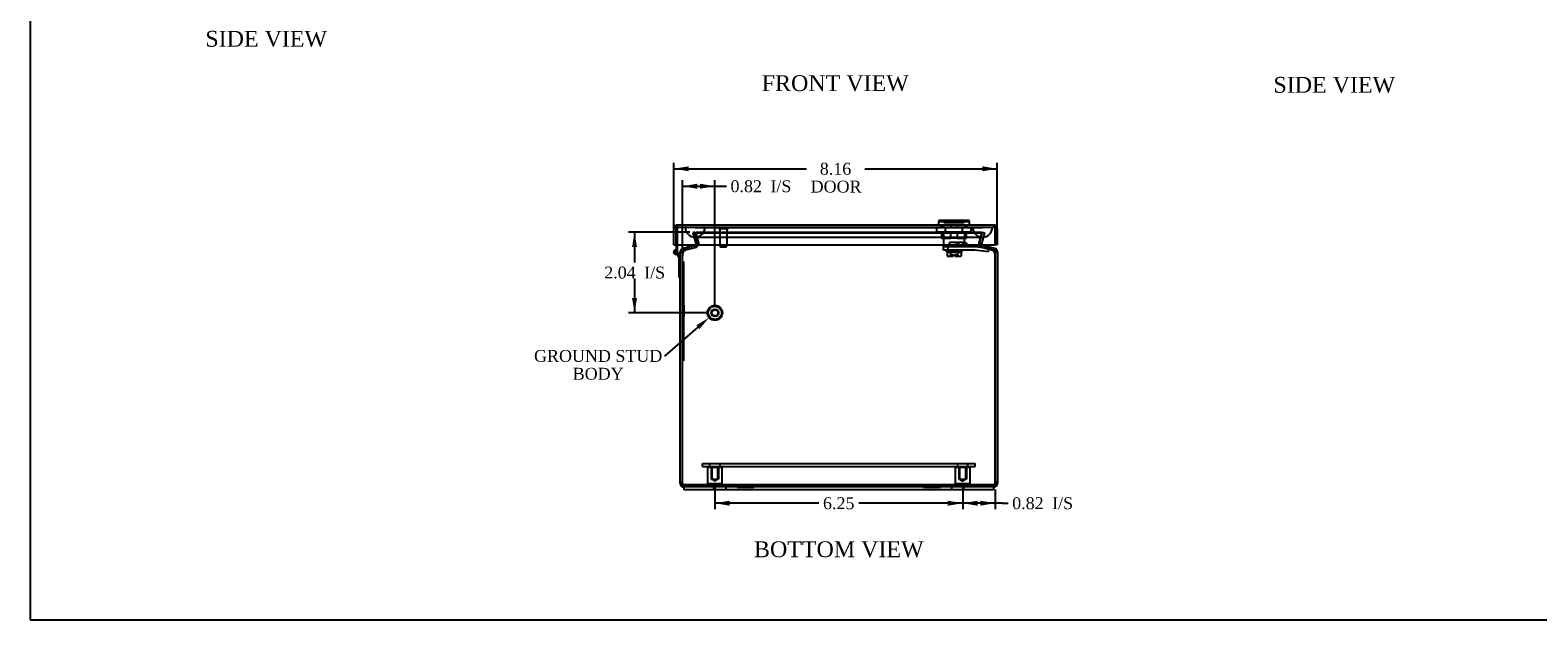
# Model space of a CAD drawing. Header units: inches. Extents: x 0.2 to 65.9, y -0.4 to 43.8.
# Tile 1 of 9: x 0.2 to 38.2, y 0.1 to 15. Entities that reach past the tile are written whole.
import ezdxf
from ezdxf import colors
from ezdxf.entities.mleader import LeaderData, LeaderLine
from ezdxf.enums import TextEntityAlignment as Align
from ezdxf.lldxf.tags import DXFTag
from ezdxf.math import Vec2, Vec3

# ---------------------------------------------------------------- set-up
doc = ezdxf.new("R2010")
doc.units = ezdxf.units.IN
doc.header["$MEASUREMENT"] = 0
for name, color, linetype in [('COM54601-12', 7, 'Continuous'), ('COM54602-8', 7, 'Continuous'), ('COM54603-5', 7, 'Continuous'), ('COM54604-3', 7, 'Continuous'), ('COM70219', 7, 'Continuous'), ('Default', 7, 'Continuous'), ('HNG14586-9B', 7, 'Continuous'), ('HNG14586-9C', 7, 'Continuous'), ('HNG14586-9P', 7, 'Continuous'), ('LOK10017', 7, 'Continuous'), ('QLB20280', 7, 'Continuous'), ('STD26020', 7, 'Continuous'), ('STD26152', 7, 'Continuous')]:
    doc.layers.add(name, color=color, linetype=linetype)
doc.styles.add('SEACAD_Times_New_Roman', font='times.ttf')
tags = doc.linetypes.add('HIDDEN2', pattern=[0.1875, 0.125, -0.0625]).pattern_tags.tags
tags[6:7] = [DXFTag(74, 4), DXFTag(75, 0), DXFTag(340, '0'), DXFTag(46, 0.0), DXFTag(50, 0.0), DXFTag(44, 0.0), DXFTag(45, 0.0)]
tags[4:5] = [DXFTag(74, 4), DXFTag(75, 0), DXFTag(340, '0'), DXFTag(46, 0.0), DXFTag(50, 0.0), DXFTag(44, 0.0), DXFTag(45, 0.0)]
doc.dimstyles.new('HAMMOND_(STH_-_48x32)', dxfattribs={"dimtxt": 0.3, "dimasz": 0.375, "dimexe": 0.15, "dimexo": 0.15, "dimgap": 0.075, "dimtad": 0, "dimtih": 1, "dimtoh": 1, "dimzin": 0, "dimdsep": 46, "dimtxsty": 'SEACAD_Times_New_Roman', "dimblk1": '_SE_FILLED', "dimblk2": '_SE_FILLED', "dimsah": 1, "dimcen": 0.15, "dimadec": 0, "dimazin": 0, "dimtfac": 0.8, "dimtofl": 0, "dimtmove": 0, "dimatfit": 3, "dimfxl": 1, "dimtolj": 1, "dimtzin": 0, "dimarcsym": 0})

# ---------------------------------------------------------------- blocks, each defined once
blk = doc.blocks.new('SE5')
at = {"layer": 'COM54601-12', "color": 7, "linetype": 'Continuous'}
for p, q in [((16.938, 9.552), (16.671, 9.48)), ((16.967, 9.552), (16.701, 9.48)), ((16.938, 9.552), (16.94, 9.544)), ((24.429, 9.48), (24.162, 9.552)), ((24.192, 9.552), (24.19, 9.544)), ((24.459, 9.48), (24.192, 9.552)), ((16.565, 9.205), (16.565, 9.386)), ((16.565, 9.386), (16.622, 9.386)), ((16.565, 3.578), (16.565, 9.205)), ((16.622, 9.205), (16.622, 9.386)), ((16.622, 3.538), (16.622, 9.291)), ((16.622, 3.578), (16.622, 9.205)), ((16.671, 9.48), (16.629, 9.469)), ((16.629, 9.469), (16.643, 9.414)), ((24.501, 9.469), (24.459, 9.48)), ((24.501, 9.469), (24.486, 9.414)), ((24.508, 9.386), (24.508, 9.205)), ((24.565, 9.386), (24.508, 9.386)), ((24.508, 3.538), (24.508, 9.291)), ((24.508, 9.205), (24.508, 3.578)), ((24.565, 9.386), (24.565, 9.205)), ((24.565, 9.205), (24.565, 3.578)), ((16.565, 3.578), (16.622, 3.578)), ((16.565, 3.538), (16.565, 3.578)), ((16.565, 3.538), (16.622, 3.538)), ((16.622, 3.538), (16.622, 3.578)), ((16.658, 3.452), (16.651, 3.452)), ((24.479, 3.452), (24.471, 3.452)), ((24.565, 3.578), (24.508, 3.578)), ((24.508, 3.578), (24.508, 3.538)), ((24.565, 3.538), (24.508, 3.538)), ((24.565, 3.578), (24.565, 3.538))]:
    blk.add_line(p, q, dxfattribs=at)
at = {"layer": 'COM54601-12', "color": 7, "linetype": 'HIDDEN2'}
for p, q in [((16.938, 9.881), (16.883, 9.866)), ((16.883, 9.866), (16.958, 9.587)), ((16.938, 9.881), (17.013, 9.602)), ((16.94, 9.544), (16.952, 9.496)), ((16.958, 9.881), (16.958, 9.866)), ((16.958, 9.881), (24.172, 9.881)), ((16.958, 9.881), (17.026, 9.602)), ((16.958, 9.866), (24.172, 9.866)), ((16.958, 9.866), (17.026, 9.587)), ((16.958, 9.587), (17.013, 9.602)), ((16.958, 9.587), (16.959, 9.579)), ((16.959, 9.579), (17.016, 9.577)), ((16.967, 9.552), (16.967, 9.496)), ((17.013, 9.602), (17.016, 9.577)), ((17.028, 9.585), (17.026, 9.602)), ((17.026, 9.587), (17.026, 9.602)), ((17.026, 9.602), (17.028, 9.585)), ((17.026, 9.587), (17.029, 9.579)), ((17.028, 9.581), (17.028, 9.585)), ((17.029, 9.579), (17.029, 9.577)), ((24.101, 9.579), (24.104, 9.587)), ((24.101, 9.579), (24.101, 9.577)), ((24.102, 9.585), (24.104, 9.602)), ((24.102, 9.585), (24.102, 9.581)), ((24.104, 9.602), (24.172, 9.881)), ((24.104, 9.587), (24.172, 9.866)), ((24.104, 9.587), (24.104, 9.602)), ((24.116, 9.602), (24.113, 9.577)), ((24.17, 9.579), (24.113, 9.577)), ((24.116, 9.602), (24.191, 9.881)), ((24.171, 9.587), (24.116, 9.602)), ((24.162, 9.552), (24.162, 9.496)), ((24.171, 9.587), (24.17, 9.579)), ((24.171, 9.587), (24.246, 9.866)), ((24.172, 9.881), (24.172, 9.866)), ((24.19, 9.544), (24.177, 9.496)), ((24.191, 9.881), (24.246, 9.866)), ((16.643, 9.414), (16.686, 9.425)), ((16.666, 9.469), (16.666, 9.414)), ((16.952, 9.496), (16.686, 9.425)), ((16.967, 9.496), (16.701, 9.425)), ((24.429, 9.425), (24.162, 9.496)), ((24.444, 9.425), (24.177, 9.496)), ((24.444, 9.425), (24.486, 9.414)), ((24.463, 9.469), (24.463, 9.414)), ((16.651, 3.509), (16.651, 3.452)), ((24.479, 3.509), (16.651, 3.509)), ((24.479, 3.509), (24.479, 3.452))]:
    blk.add_line(p, q, dxfattribs=at)
at = {"layer": 'COM54601-12', "color": 7, "linetype": 'Continuous'}
for centre, radius, start, end in [((16.93, 9.58), 0.029, 285.0001, 324.6248), ((16.929, 9.722), 0.175, 282.7911, 294.2932), ((24.201, 9.722), 0.175, 245.7068, 257.2089), ((24.199, 9.58), 0.029, 215.3752, 255), ((16.651, 9.386), 0.086, 105, 180), ((16.651, 9.386), 0.029, 105, 180), ((16.903, 9.291), 0.281, 160.3532, 180), ((24.479, 9.386), 0.029, 0, 75), ((24.227, 9.291), 0.281, 0, 19.6468), ((24.479, 9.386), 0.086, 0, 75), ((16.651, 3.538), 0.086, 180, 270), ((16.651, 3.538), 0.029, 180, 204.2825), ((24.479, 3.538), 0.086, 270, 0), ((24.479, 3.538), 0.029, 335.7175, 0)]:
    blk.add_arc(centre, radius, start, end, dxfattribs=at)
at = {"layer": 'COM54601-12', "color": 7, "linetype": 'HIDDEN2'}
for centre, radius, start, end in [((16.93, 9.58), 0.086, 285, 358.4827), ((16.93, 9.58), 0.029, 324.6248, 358.4826), ((16.929, 9.722), 0.175, 294.2932, 304.9844), ((24.201, 9.722), 0.175, 235.0156, 245.7068), ((24.199, 9.58), 0.086, 181.5173, 255), ((24.199, 9.58), 0.029, 181.5173, 215.3752), ((16.651, 3.538), 0.029, 204.2825, 270), ((24.479, 3.538), 0.029, 270, 335.7175)]:
    blk.add_arc(centre, radius, start, end, dxfattribs=at)
at = {"layer": 'COM54601-12', "color": 7, "linetype": 'Continuous'}
for centre, major_axis, start_param, end_param in [((16.903, 9.43), (-0.281, 0), -0.768068, -0.568214), ((24.227, 9.43), (0.281, 0), 0.568214, 0.768068)]:
    blk.add_ellipse(centre, major_axis=major_axis, ratio=0.258819, start_param=start_param, end_param=end_param, dxfattribs=at)
at = {"layer": 'COM54601-12', "color": 7, "linetype": 'HIDDEN2'}
for centre, major_axis, start_param, end_param in [((16.903, 9.375), (-0.281, 0), -0.768068, -0.568214), ((24.227, 9.375), (0.281, 0), 0.568214, 0.768068)]:
    blk.add_ellipse(centre, major_axis=major_axis, ratio=0.258819, start_param=start_param, end_param=end_param, dxfattribs=at)
for points, knots in [([(16.967, 9.496), (16.972, 9.499), (16.978, 9.503), (16.988, 9.513), (16.993, 9.519), (17.003, 9.534), (17.008, 9.542), (17.019, 9.559), (17.024, 9.568), (17.029, 9.577)], [0, 0, 0, 0, 0.25, 0.25, 0.5, 0.5, 0.75, 0.75, 1, 1, 1, 1]), ([(17.029, 9.577), (17.024, 9.568), (17.019, 9.559), (17.008, 9.542), (17.003, 9.534), (16.993, 9.519), (16.988, 9.513), (16.978, 9.503), (16.972, 9.499), (16.967, 9.496)], [0, 0, 0, 0, 0.25, 0.25, 0.5, 0.5, 0.75, 0.75, 1, 1, 1, 1]), ([(24.101, 9.577), (24.106, 9.568), (24.111, 9.559), (24.121, 9.542), (24.126, 9.534), (24.137, 9.519), (24.142, 9.513), (24.152, 9.503), (24.157, 9.499), (24.162, 9.496)], [0, 0, 0, 0, 0.25, 0.25, 0.5, 0.5, 0.75, 0.75, 1, 1, 1, 1]), ([(24.162, 9.496), (24.157, 9.499), (24.152, 9.503), (24.142, 9.513), (24.137, 9.519), (24.126, 9.534), (24.121, 9.542), (24.111, 9.559), (24.106, 9.568), (24.101, 9.577)], [0, 0, 0, 0, 0.25, 0.25, 0.5, 0.5, 0.75, 0.75, 1, 1, 1, 1]), ([(16.638, 9.386), (16.639, 9.387), (16.64, 9.389), (16.642, 9.392), (16.644, 9.395), (16.646, 9.398), (16.648, 9.401), (16.651, 9.404), (16.654, 9.407), (16.658, 9.41), (16.662, 9.412), (16.665, 9.413), (16.666, 9.414)], [0, 0, 0, 0, 0.080113, 0.16076, 0.241962, 0.323735, 0.406095, 0.489057, 0.614609, 0.741594, 0.870047, 1, 1, 1, 1]), ([(24.463, 9.414), (24.464, 9.413), (24.466, 9.413), (24.469, 9.412), (24.472, 9.41), (24.474, 9.408), (24.477, 9.406), (24.479, 9.403), (24.482, 9.4), (24.486, 9.395), (24.489, 9.391), (24.49, 9.387), (24.491, 9.386)], [0, 0, 0, 0, 0.086835, 0.173002, 0.258508, 0.343362, 0.427575, 0.511159, 0.635327, 0.758153, 0.879691, 1, 1, 1, 1]), ([(16.651, 3.509), (16.646, 3.509), (16.641, 3.512), (16.632, 3.523), (16.627, 3.53), (16.622, 3.538)], [0, 0, 0, 0, 0.5, 0.5, 1, 1, 1, 1]), ([(24.508, 3.538), (24.503, 3.53), (24.498, 3.523), (24.488, 3.512), (24.484, 3.509), (24.479, 3.509)], [0, 0, 0, 0, 0.5, 0.5, 1, 1, 1, 1])]:
    blk.add_open_spline(points, degree=3, knots=knots, dxfattribs=at)
at = {"layer": 'COM54601-12', "color": 7, "linetype": 'Continuous'}
for points in [[(16.638, 9.386), (16.64, 9.396), (16.642, 9.405), (16.646, 9.423), (16.648, 9.432), (16.653, 9.447), (16.655, 9.453), (16.66, 9.463), (16.663, 9.466), (16.666, 9.469)], [(24.463, 9.469), (24.466, 9.466), (24.469, 9.463), (24.474, 9.453), (24.477, 9.447), (24.481, 9.432), (24.484, 9.423), (24.488, 9.405), (24.49, 9.396), (24.491, 9.386)], [(16.651, 3.452), (16.648, 3.452), (16.646, 3.454), (16.641, 3.462), (16.639, 3.469), (16.634, 3.485), (16.632, 3.494), (16.627, 3.515), (16.624, 3.526), (16.622, 3.538)], [(24.508, 3.538), (24.505, 3.526), (24.503, 3.515), (24.498, 3.494), (24.496, 3.485), (24.491, 3.469), (24.488, 3.462), (24.484, 3.454), (24.481, 3.452), (24.479, 3.452)]]:
    blk.add_open_spline(points, degree=3, knots=[0, 0, 0, 0, 0.25, 0.25, 0.5, 0.5, 0.75, 0.75, 1, 1, 1, 1], dxfattribs=at)
at = {"layer": 'COM54602-8', "color": 7, "linetype": 'Continuous'}
for p, q in [((16.405, 9.563), (16.405, 9.977)), ((16.462, 10.01), (16.435, 10.042)), ((16.462, 10.01), (16.462, 9.977)), ((16.462, 9.977), (16.462, 9.977)), ((16.462, 9.563), (16.462, 9.977)), ((16.463, 9.977), (16.463, 10.042)), ((16.463, 9.977), (16.463, 9.563)), ((16.491, 10.063), (24.477, 10.063)), ((16.491, 10.063), (16.491, 10.063)), ((16.491, 10.063), (16.491, 10.063)), ((24.477, 10.063), (24.478, 10.063)), ((24.478, 10.063), (24.478, 10.063)), ((24.506, 9.977), (24.506, 10.042)), ((24.507, 9.977), (24.506, 9.977)), ((24.506, 9.977), (24.506, 9.563)), ((24.506, 9.563), (24.506, 9.977)), ((24.507, 10.01), (24.534, 10.042)), ((24.507, 9.977), (24.507, 10.01)), ((24.563, 9.977), (24.563, 9.563)), ((16.405, 9.563), (16.462, 9.563)), ((16.463, 9.563), (24.506, 9.563)), ((24.563, 9.563), (24.506, 9.563))]:
    blk.add_line(p, q, dxfattribs=at)
at = {"layer": 'COM54602-8', "color": 7, "linetype": 'HIDDEN2'}
for p, q in [((16.463, 9.977), (16.463, 9.977)), ((16.491, 10.006), (16.491, 10.063)), ((16.491, 10.063), (16.491, 10.006)), ((16.491, 10.006), (24.477, 10.006)), ((23.14, 10.006), (23.14, 10.063)), ((23.396, 10.006), (23.396, 10.063)), ((23.547, 10.006), (23.547, 10.063)), ((23.802, 10.006), (23.802, 10.063)), ((24.477, 10.006), (24.477, 10.063)), ((24.478, 10.063), (24.478, 10.006)), ((24.506, 9.977), (24.506, 9.977))]:
    blk.add_line(p, q, dxfattribs=at)
at = {"layer": 'COM54602-8', "color": 7, "linetype": 'Continuous'}
for centre, start, end in [((16.491, 9.977), 131.3079, 180), ((16.491, 9.977), 90.2374, 131.3079), ((16.491, 9.977), 90, 90.1266), ((24.477, 9.977), 89.8734, 90), ((24.477, 9.977), 48.6921, 89.7626), ((24.477, 9.977), 0, 48.6921)]:
    blk.add_arc(centre, 0.086, start, end, dxfattribs=at)
at = {"layer": 'COM54602-8', "color": 7, "linetype": 'HIDDEN2'}
for centre, start, end in [((16.491, 9.977), 90.3756, 180), ((16.492, 9.977), 90.3756, 180), ((16.491, 9.977), 90, 90.3756), ((24.477, 9.977), 89.6244, 90), ((24.477, 9.977), 0, 89.6244), ((24.477, 9.977), 0, 89.6244)]:
    blk.add_arc(centre, 0.029, start, end, dxfattribs=at)
for points, knots in [([(16.491, 10.063), (16.491, 10.058), (16.491, 10.054), (16.491, 10.049), (16.491, 10.044), (16.491, 10.039), (16.491, 10.034), (16.491, 10.032), (16.491, 10.03), (16.491, 10.028), (16.49, 10.026), (16.49, 10.024), (16.49, 10.022), (16.49, 10.022), (16.489, 10.021), (16.489, 10.02), (16.489, 10.02), (16.488, 10.02), (16.488, 10.019), (16.487, 10.019), (16.486, 10.018), (16.485, 10.018), (16.481, 10.017), (16.476, 10.016), (16.472, 10.014), (16.469, 10.013), (16.465, 10.012), (16.462, 10.01)], [0, 0, 0, 0, 0.171341, 0.171341, 0.171341, 0.349707, 0.349707, 0.349707, 0.424508, 0.424508, 0.424508, 0.500067, 0.500067, 0.500067, 0.522528, 0.522528, 0.522528, 0.545152, 0.545152, 0.545152, 0.596514, 0.596514, 0.596514, 0.830327, 0.830327, 0.830327, 1, 1, 1, 1]), ([(16.463, 10.01), (16.467, 10.013), (16.472, 10.014), (16.479, 10.016), (16.481, 10.017), (16.485, 10.018), (16.486, 10.018), (16.488, 10.019), (16.488, 10.019), (16.489, 10.021), (16.49, 10.021), (16.49, 10.024), (16.491, 10.025), (16.491, 10.029), (16.491, 10.031), (16.491, 10.036), (16.491, 10.039), (16.491, 10.049), (16.491, 10.056), (16.491, 10.063)], [0, 0, 0, 0, 0.25, 0.25, 0.375, 0.375, 0.4375, 0.4375, 0.46875, 0.46875, 0.5, 0.5, 0.5625, 0.5625, 0.625, 0.625, 0.75, 0.75, 1, 1, 1, 1]), ([(24.507, 10.01), (24.502, 10.013), (24.497, 10.014), (24.49, 10.016), (24.488, 10.017), (24.484, 10.018), (24.483, 10.018), (24.481, 10.019), (24.481, 10.019), (24.48, 10.021), (24.479, 10.021), (24.479, 10.024), (24.479, 10.025), (24.478, 10.029), (24.478, 10.031), (24.478, 10.036), (24.478, 10.039), (24.478, 10.049), (24.478, 10.056), (24.478, 10.063)], [0, 0, 0, 0, 0.25, 0.25, 0.375, 0.375, 0.4375, 0.4375, 0.46875, 0.46875, 0.5, 0.5, 0.5625, 0.5625, 0.625, 0.625, 0.75, 0.75, 1, 1, 1, 1]), ([(24.478, 10.063), (24.478, 10.058), (24.478, 10.054), (24.478, 10.049), (24.478, 10.044), (24.478, 10.039), (24.478, 10.034), (24.478, 10.032), (24.478, 10.03), (24.478, 10.028), (24.478, 10.026), (24.478, 10.024), (24.479, 10.022), (24.479, 10.022), (24.479, 10.021), (24.48, 10.02), (24.48, 10.02), (24.48, 10.02), (24.481, 10.019), (24.482, 10.019), (24.483, 10.018), (24.484, 10.018), (24.488, 10.017), (24.492, 10.016), (24.497, 10.014), (24.5, 10.013), (24.503, 10.012), (24.506, 10.01)], [0, 0, 0, 0, 0.171341, 0.171341, 0.171341, 0.349707, 0.349707, 0.349707, 0.424508, 0.424508, 0.424508, 0.500067, 0.500067, 0.500067, 0.522528, 0.522528, 0.522528, 0.545152, 0.545152, 0.545152, 0.596514, 0.596514, 0.596514, 0.830327, 0.830327, 0.830327, 1, 1, 1, 1])]:
    blk.add_open_spline(points, degree=3, knots=knots, dxfattribs=at)
at = {"layer": 'COM54602-8', "color": 7, "linetype": 'Continuous'}
for points in [[(16.463, 10.042), (16.467, 10.048), (16.472, 10.054), (16.482, 10.061), (16.486, 10.063), (16.491, 10.063)], [(24.506, 10.042), (24.502, 10.048), (24.497, 10.054), (24.487, 10.061), (24.482, 10.063), (24.478, 10.063)]]:
    blk.add_open_spline(points, degree=3, knots=[0, 0, 0, 0, 0.5, 0.5, 1, 1, 1, 1], dxfattribs=at)
at = {"layer": 'COM54603-5', "color": 7, "linetype": 'HIDDEN2'}
for p, q in [((17.127, 4.041), (24.002, 4.041)), ((17.127, 3.969), (17.127, 4.041)), ((17.127, 3.969), (24.002, 3.969)), ((17.307, 4.041), (17.307, 3.969)), ((17.572, 3.969), (17.572, 4.041)), ((23.557, 4.041), (23.557, 3.969)), ((23.822, 3.969), (23.822, 4.041)), ((24.002, 3.969), (24.002, 4.041))]:
    blk.add_line(p, q, dxfattribs=at)
at = {"layer": 'COM54604-3', "color": 7, "linetype": 'Continuous'}
for p, q in [((17.01, 3.452), (16.658, 3.452)), ((16.658, 3.452), (16.658, 3.38)), ((17.426, 3.452), (17.01, 3.452)), ((23.704, 3.452), (17.426, 3.452)), ((24.12, 3.452), (23.704, 3.452)), ((24.471, 3.452), (24.12, 3.452)), ((24.471, 3.452), (24.471, 3.38)), ((17.01, 3.38), (16.658, 3.38)), ((17.426, 3.38), (17.01, 3.38)), ((23.704, 3.38), (17.426, 3.38)), ((24.12, 3.38), (23.704, 3.38)), ((24.471, 3.38), (24.12, 3.38))]:
    blk.add_line(p, q, dxfattribs=at)
at = {"layer": 'COM54604-3', "color": 7, "linetype": 'HIDDEN2'}
for p, q in [((17.409, 3.452), (17.409, 3.38)), ((17.721, 3.38), (17.721, 3.452)), ((18.002, 3.442), (18.002, 3.452)), ((18.121, 3.442), (18.002, 3.442)), ((18.073, 3.442), (18.073, 3.452)), ((18.121, 3.442), (18.121, 3.452)), ((18.17, 3.442), (18.121, 3.442)), ((18.136, 3.442), (18.136, 3.452)), ((18.17, 3.442), (18.17, 3.452)), ((18.29, 3.442), (18.17, 3.442)), ((18.18, 3.442), (18.18, 3.452)), ((18.246, 3.442), (18.246, 3.452)), ((18.256, 3.442), (18.256, 3.452)), ((18.29, 3.442), (18.29, 3.452)), ((18.424, 3.442), (18.29, 3.442)), ((18.305, 3.442), (18.305, 3.452)), ((18.353, 3.442), (18.353, 3.452)), ((18.424, 3.442), (18.424, 3.452)), ((22.705, 3.442), (22.705, 3.452)), ((22.824, 3.442), (22.705, 3.442)), ((22.776, 3.442), (22.776, 3.452)), ((22.824, 3.442), (22.824, 3.452)), ((22.873, 3.442), (22.824, 3.442)), ((22.839, 3.442), (22.839, 3.452)), ((22.873, 3.442), (22.873, 3.452)), ((22.993, 3.442), (22.873, 3.442)), ((22.883, 3.442), (22.883, 3.452)), ((22.949, 3.442), (22.949, 3.452)), ((22.959, 3.442), (22.959, 3.452)), ((22.993, 3.442), (22.993, 3.452)), ((23.127, 3.442), (22.993, 3.442)), ((23.008, 3.442), (23.008, 3.452)), ((23.056, 3.442), (23.056, 3.452)), ((23.127, 3.442), (23.127, 3.452)), ((23.409, 3.452), (23.409, 3.38)), ((23.721, 3.38), (23.721, 3.452))]:
    blk.add_line(p, q, dxfattribs=at)
at = {"layer": 'COM70219', "color": 7, "linetype": 'HIDDEN2'}
for p, q in [((16.691, 10.005), (17.19, 10.005)), ((16.691, 10.004), (16.691, 10.005)), ((16.691, 10.004), (17.19, 10.004)), ((16.94, 10.002), (16.691, 10.004)), ((17.189, 10.004), (16.94, 10.002)), ((16.94, 10.002), (17.19, 10.002)), ((17.189, 10.005), (17.189, 10.004)), ((17.19, 10.005), (23.94, 10.005)), ((17.19, 10.004), (23.94, 10.004)), ((17.19, 10.002), (23.94, 10.002)), ((23.94, 10.005), (24.439, 10.005)), ((23.94, 10.004), (24.439, 10.004)), ((23.94, 10.002), (24.19, 10.002)), ((23.941, 10.005), (23.941, 10.004)), ((23.941, 10.004), (24.19, 10.002)), ((24.19, 10.002), (24.439, 10.004)), ((24.439, 10.004), (24.439, 10.005)), ((16.94, 9.756), (17.19, 9.756)), ((17.19, 9.756), (23.94, 9.756)), ((23.94, 9.756), (24.19, 9.756))]:
    blk.add_line(p, q, dxfattribs=at)
for centre in [(16.94, 10.006), (24.19, 10.006)]:
    blk.add_arc(centre, 0.25, 180, 0, dxfattribs=at)
at = {"layer": 'HNG14586-9B', "color": 7, "linetype": 'Continuous'}
for p, q in [((16.458, 9.352), (16.463, 9.328)), ((16.481, 9.337), (16.472, 9.387)), ((16.481, 9.337), (16.484, 9.333)), ((16.484, 9.333), (16.527, 9.247)), ((16.504, 9.373), (16.486, 9.41)), ((16.565, 9.255), (16.504, 9.373)), ((16.527, 9.247), (16.527, 8.746)), ((16.527, 8.746), (16.565, 8.746))]:
    blk.add_line(p, q, dxfattribs=at)
for centre, radius, start, end in [((16.449, 9.376), 0.05, 43.7397, 285.4808), ((16.45, 9.376), 0.025, 27, 289.9848), ((16.45, 9.376), 0.055, 308.3112, 357.3271)]:
    blk.add_arc(centre, radius, start, end, dxfattribs=at)
at = {"layer": 'HNG14586-9C', "color": 7, "linetype": 'HIDDEN2'}
for p, q in [((16.491, 10.006), (16.462, 10.006)), ((16.462, 10.006), (16.462, 9.977)), ((16.499, 9.563), (16.499, 10.006)), ((16.443, 9.425), (16.449, 9.401)), ((16.471, 9.388), (16.462, 9.424)), ((16.474, 9.376), (16.472, 9.384)), ((16.499, 9.376), (16.499, 9.383))]:
    blk.add_line(p, q, dxfattribs=at)
at = {"layer": 'HNG14586-9C', "color": 7, "linetype": 'Continuous'}
for p, q in [((16.462, 9.563), (16.462, 9.432)), ((16.499, 9.404), (16.499, 9.563)), ((16.462, 9.432), (16.462, 9.424)), ((16.472, 9.384), (16.471, 9.388)), ((16.499, 9.383), (16.499, 9.404))]:
    blk.add_line(p, q, dxfattribs=at)
at = {"layer": 'HNG14586-9C', "color": 7, "linetype": 'HIDDEN2'}
for radius, start, end in [(0.025, 91.8055, 270.1194), (0.025, 355.4074, 0), (0.05, 309.5945, 0)]:
    blk.add_arc((16.449, 9.376), radius, start, end, dxfattribs=at)
at = {"layer": 'HNG14586-9C', "color": 7, "linetype": 'Continuous'}
for radius, start, end in [(0.025, 270.1194, 355.4074), (0.0575, 29.5918, 76.9332), (0.05, 285.4808, 309.5945)]:
    blk.add_arc((16.449, 9.376), radius, start, end, dxfattribs=at)
at = {"layer": 'HNG14586-9P', "color": 7, "linetype": 'Continuous'}
blk.add_circle((16.449, 9.376), 0.0225, dxfattribs=at)
at = {"layer": 'LOK10017', "color": 7, "linetype": 'HIDDEN2'}
for p, q in [((23.038, 9.894), (23.038, 10.006)), ((23.038, 9.894), (23.255, 9.894)), ((23.156, 10.063), (23.156, 10.006)), ((23.156, 10.006), (23.205, 10.006)), ((23.156, 9.894), (23.156, 9.729)), ((23.167, 10.063), (23.167, 10.006)), ((23.167, 9.894), (23.167, 9.729)), ((23.205, 10.063), (23.205, 10.006)), ((23.205, 9.894), (23.205, 9.729)), ((23.213, 10.185), (23.213, 10.125)), ((23.213, 10.125), (23.729, 10.125)), ((23.224, 10.125), (23.224, 10.185)), ((23.255, 9.894), (23.255, 10.006)), ((23.255, 9.894), (23.688, 9.894)), ((23.39, 10.006), (23.39, 10.063)), ((23.39, 9.729), (23.39, 9.894)), ((23.552, 10.063), (23.552, 10.006)), ((23.552, 9.894), (23.552, 9.729)), ((23.688, 9.894), (23.688, 10.006)), ((23.688, 9.894), (23.904, 9.894)), ((23.719, 10.125), (23.719, 10.185)), ((23.729, 10.125), (23.729, 10.185)), ((23.738, 10.063), (23.738, 10.006)), ((23.786, 10.006), (23.738, 10.006)), ((23.738, 9.894), (23.738, 9.729)), ((23.776, 10.006), (23.776, 10.063)), ((23.776, 9.729), (23.776, 9.894)), ((23.786, 10.006), (23.786, 10.063)), ((23.786, 9.729), (23.786, 9.894)), ((23.904, 9.894), (23.904, 10.006)), ((23.156, 9.729), (23.167, 9.729)), ((23.167, 9.729), (23.39, 9.729)), ((23.204, 9.729), (23.204, 9.523)), ((23.204, 9.43), (23.204, 9.523)), ((23.204, 9.523), (23.319, 9.523)), ((23.319, 9.523), (23.33, 9.523)), ((23.319, 9.523), (23.319, 9.43)), ((23.33, 9.523), (23.36, 9.523)), ((23.36, 9.523), (23.36, 9.617)), ((23.717, 9.617), (23.36, 9.617)), ((23.36, 9.523), (24.004, 9.523)), ((23.552, 9.729), (23.39, 9.729)), ((23.528, 9.617), (23.528, 9.523)), ((23.552, 9.729), (23.776, 9.729)), ((23.596, 9.523), (23.596, 9.617)), ((23.691, 9.617), (23.691, 9.523)), ((23.715, 9.617), (23.715, 9.523)), ((23.717, 9.617), (23.761, 9.617)), ((23.739, 9.617), (23.739, 9.729)), ((23.776, 9.729), (23.786, 9.729)), ((23.791, 9.587), (23.791, 9.523)), ((24.004, 9.523), (24.276, 9.485)), ((23.319, 9.43), (23.204, 9.43)), ((23.254, 9.43), (23.254, 9.415)), ((23.254, 9.415), (23.689, 9.415)), ((23.254, 9.415), (23.296, 9.38)), ((23.296, 9.38), (23.295, 9.381)), ((23.295, 9.381), (23.296, 9.38)), ((23.295, 9.381), (23.295, 9.28)), ((23.295, 9.28), (23.383, 9.28)), ((23.296, 9.38), (23.382, 9.38)), ((23.997, 9.43), (23.319, 9.43)), ((23.451, 9.3), (23.376, 9.3)), ((23.376, 9.3), (23.376, 9.28)), ((23.383, 9.381), (23.382, 9.38)), ((23.386, 9.38), (23.383, 9.381)), ((23.383, 9.381), (23.383, 9.28)), ((23.383, 9.28), (23.451, 9.28)), ((23.386, 9.38), (23.557, 9.38)), ((23.451, 9.3), (23.491, 9.3)), ((23.451, 9.28), (23.451, 9.3)), ((23.491, 9.3), (23.491, 9.28)), ((23.566, 9.3), (23.491, 9.3)), ((23.491, 9.28), (23.559, 9.28)), ((23.559, 9.381), (23.557, 9.38)), ((23.561, 9.38), (23.559, 9.381)), ((23.559, 9.381), (23.559, 9.28)), ((23.559, 9.28), (23.648, 9.28)), ((23.561, 9.38), (23.646, 9.38)), ((23.566, 9.3), (23.566, 9.28)), ((23.646, 9.38), (23.689, 9.415)), ((23.648, 9.381), (23.646, 9.38)), ((23.646, 9.38), (23.648, 9.381)), ((23.648, 9.381), (23.648, 9.28)), ((23.689, 9.415), (23.689, 9.43)), ((24.272, 9.391), (23.997, 9.43)), ((24.332, 9.383), (24.272, 9.391)), ((24.276, 9.485), (24.336, 9.476)), ((24.336, 9.476), (24.332, 9.383))]:
    blk.add_line(p, q, dxfattribs=at)
at = {"layer": 'LOK10017', "color": 7, "linetype": 'Continuous'}
for p, q in [((23.107, 10.185), (23.077, 10.155)), ((23.077, 10.155), (23.865, 10.155)), ((23.077, 10.155), (23.077, 10.063)), ((23.107, 10.185), (23.835, 10.185)), ((23.865, 10.155), (23.835, 10.185)), ((23.865, 10.063), (23.865, 10.155))]:
    blk.add_line(p, q, dxfattribs=at)
at = {"layer": 'LOK10017', "color": 7, "linetype": 'HIDDEN2'}
blk.add_arc((23.761, 9.587), 0.03, 0, 90, dxfattribs=at)
at = {"layer": 'QLB20280', "color": 7, "linetype": 'HIDDEN2'}
for p, q in [((16.652, 9.131), (16.622, 9.131)), ((16.652, 9.131), (16.652, 8.756)), ((16.652, 8.756), (16.652, 7.006)), ((16.663, 8.022), (16.651, 8.022)), ((16.663, 8.007), (16.651, 8.007)), ((16.663, 8.006), (16.651, 8.006)), ((16.663, 7.992), (16.651, 7.992)), ((16.662, 8.017), (16.652, 8.017)), ((16.662, 8.013), (16.652, 8.013)), ((16.662, 8.003), (16.652, 8.003)), ((16.662, 8.002), (16.652, 8.002)), ((16.662, 8.002), (16.652, 8.002)), ((16.662, 8.001), (16.652, 8.001)), ((16.662, 8), (16.652, 8)), ((16.662, 7.996), (16.652, 7.996)), ((16.662, 7.993), (16.652, 7.993)), ((16.662, 7.993), (16.652, 7.993)), ((16.662, 7.992), (16.652, 7.992)), ((16.662, 7.99), (16.652, 7.99)), ((16.662, 7.989), (16.652, 7.989)), ((16.662, 7.987), (16.652, 7.987)), ((16.662, 8.022), (16.662, 8.013)), ((16.662, 8.011), (16.662, 8.013)), ((16.662, 8.006), (16.662, 8.009)), ((16.662, 7.976), (16.662, 8.006)), ((16.662, 7.979), (16.662, 7.987)), ((16.651, 7.962), (16.663, 7.962)), ((16.651, 7.919), (16.663, 7.919)), ((16.663, 7.904), (16.651, 7.904)), ((16.663, 7.88), (16.651, 7.88)), ((16.663, 7.828), (16.651, 7.828)), ((16.651, 7.807), (16.663, 7.807)), ((16.651, 7.807), (16.663, 7.807)), ((16.651, 7.793), (16.663, 7.793)), ((16.663, 7.782), (16.651, 7.782)), ((16.663, 7.781), (16.651, 7.781)), ((16.651, 7.771), (16.663, 7.771)), ((16.663, 7.766), (16.651, 7.766)), ((16.651, 7.757), (16.663, 7.757)), ((16.651, 7.756), (16.663, 7.756)), ((16.662, 7.986), (16.652, 7.986)), ((16.662, 7.983), (16.652, 7.983)), ((16.662, 7.976), (16.652, 7.976)), ((16.662, 7.969), (16.652, 7.969)), ((16.662, 7.963), (16.652, 7.963)), ((16.662, 7.962), (16.652, 7.962)), ((16.662, 7.96), (16.652, 7.96)), ((16.662, 7.941), (16.652, 7.941)), ((16.662, 7.931), (16.652, 7.931)), ((16.662, 7.931), (16.652, 7.931)), ((16.662, 7.931), (16.652, 7.931)), ((16.662, 7.93), (16.652, 7.93)), ((16.662, 7.923), (16.652, 7.923)), ((16.662, 7.917), (16.652, 7.917)), ((16.662, 7.911), (16.652, 7.911)), ((16.662, 7.911), (16.652, 7.911)), ((16.662, 7.906), (16.652, 7.906)), ((16.662, 7.896), (16.652, 7.896)), ((16.662, 7.891), (16.652, 7.891)), ((16.662, 7.89), (16.652, 7.89)), ((16.662, 7.888), (16.652, 7.888)), ((16.662, 7.884), (16.652, 7.884)), ((16.662, 7.875), (16.652, 7.875)), ((16.662, 7.854), (16.652, 7.854)), ((16.662, 7.852), (16.652, 7.852)), ((16.662, 7.834), (16.652, 7.834)), ((16.662, 7.833), (16.652, 7.833)), ((16.662, 7.832), (16.652, 7.832)), ((16.662, 7.831), (16.652, 7.831)), ((16.662, 7.83), (16.652, 7.83)), ((16.662, 7.827), (16.652, 7.827)), ((16.662, 7.826), (16.652, 7.826)), ((16.662, 7.824), (16.652, 7.824)), ((16.662, 7.823), (16.652, 7.823)), ((16.662, 7.82), (16.652, 7.82)), ((16.662, 7.819), (16.652, 7.819)), ((16.662, 7.814), (16.652, 7.814)), ((16.662, 7.814), (16.652, 7.814)), ((16.662, 7.813), (16.652, 7.813)), ((16.662, 7.812), (16.652, 7.812)), ((16.662, 7.812), (16.652, 7.812)), ((16.662, 7.811), (16.652, 7.811)), ((16.662, 7.806), (16.652, 7.806)), ((16.662, 7.798), (16.652, 7.798)), ((16.662, 7.798), (16.652, 7.798)), ((16.662, 7.794), (16.652, 7.794)), ((16.662, 7.792), (16.652, 7.792)), ((16.662, 7.779), (16.652, 7.779)), ((16.662, 7.778), (16.652, 7.778)), ((16.662, 7.775), (16.652, 7.775)), ((16.662, 7.771), (16.652, 7.771)), ((16.662, 7.77), (16.652, 7.77)), ((16.662, 7.764), (16.652, 7.764)), ((16.662, 7.761), (16.652, 7.761)), ((16.662, 7.759), (16.652, 7.759)), ((16.662, 7.758), (16.652, 7.758)), ((16.662, 7.83), (16.662, 7.976)), ((16.662, 7.794), (16.662, 7.83)), ((16.662, 7.771), (16.662, 7.794)), ((16.662, 7.759), (16.662, 7.771)), ((16.662, 7.757), (16.662, 7.759)), ((16.652, 7.006), (16.652, 6.631)), ((16.652, 6.631), (16.622, 6.631))]:
    blk.add_line(p, q, dxfattribs=at)
at = {"layer": 'QLB20280', "color": 7, "linetype": 'Continuous'}
for p, q in [((16.622, 9.131), (16.622, 9.131)), ((16.622, 6.631), (16.622, 6.631))]:
    blk.add_line(p, q, dxfattribs=at)
at = {"layer": 'STD26020', "color": 7, "linetype": 'HIDDEN2'}
for p, q in [((17.53, 10.006), (17.53, 9.975)), ((17.53, 9.975), (17.78, 9.975)), ((17.561, 9.975), (17.561, 9.536)), ((17.749, 9.536), (17.749, 9.975)), ((17.78, 9.975), (17.78, 10.006)), ((17.561, 9.536), (17.749, 9.536)), ((17.561, 9.536), (17.591, 9.506)), ((17.719, 9.506), (17.749, 9.536)), ((17.719, 9.506), (17.591, 9.506))]:
    blk.add_line(p, q, dxfattribs=at)
at = {"layer": 'STD26152', "color": 7, "linetype": 'HIDDEN2'}
for p, q in [((17.272, 3.969), (17.252, 3.949)), ((17.252, 3.949), (17.627, 3.949)), ((17.252, 3.949), (17.252, 3.529)), ((17.345, 3.969), (17.345, 3.649)), ((17.362, 3.969), (17.362, 3.649)), ((17.518, 3.649), (17.518, 3.969)), ((17.535, 3.969), (17.535, 3.649)), ((17.627, 3.949), (17.607, 3.969)), ((17.627, 3.529), (17.627, 3.949)), ((23.522, 3.969), (23.502, 3.949)), ((23.502, 3.949), (23.877, 3.949)), ((23.502, 3.949), (23.502, 3.529)), ((23.595, 3.969), (23.595, 3.649)), ((23.612, 3.969), (23.612, 3.649)), ((23.768, 3.649), (23.768, 3.969)), ((23.785, 3.969), (23.785, 3.649)), ((23.877, 3.949), (23.857, 3.969)), ((23.877, 3.529), (23.877, 3.949)), ((17.627, 3.529), (17.252, 3.529)), ((17.252, 3.529), (17.272, 3.509)), ((17.345, 3.649), (17.362, 3.649)), ((17.362, 3.649), (17.518, 3.649)), ((17.362, 3.649), (17.44, 3.602)), ((17.44, 3.602), (17.518, 3.649)), ((17.535, 3.649), (17.518, 3.649)), ((17.607, 3.509), (17.627, 3.529)), ((23.877, 3.529), (23.502, 3.529)), ((23.502, 3.529), (23.522, 3.509)), ((23.595, 3.649), (23.612, 3.649)), ((23.612, 3.649), (23.768, 3.649)), ((23.612, 3.649), (23.69, 3.602)), ((23.69, 3.602), (23.768, 3.649)), ((23.785, 3.649), (23.768, 3.649)), ((23.857, 3.509), (23.877, 3.529))]:
    blk.add_line(p, q, dxfattribs=at)
for radius in [0.188, 0.168, 0.095, 0.0781]:
    blk.add_circle((17.44, 7.846), radius, dxfattribs=at)
blk = doc.blocks.new('DMBLK5047')
at = {"layer": 'Default', "linetype": 'Continuous'}
for points in [[(16.78, 11.544), (16.405, 11.482), (16.78, 11.419)], [(24.188, 11.544), (24.188, 11.419), (24.563, 11.482)]]:
    blk.add_hatch(color=7, dxfattribs=at).paths.add_polyline_path(points)
at = {"layer": 'Default', "color": 7, "linetype": 'Continuous'}
for p, q in [((16.405, 9.92), (16.405, 11.632)), ((16.405, 11.482), (19.75, 11.482)), ((21.219, 11.482), (24.563, 11.482)), ((24.563, 9.92), (24.563, 11.632))]:
    blk.add_line(p, q, dxfattribs=at)
at = {"layer": 'Default', "color": 7, "linetype": 'Continuous', "style": 'SEACAD_Times_New_Roman'}
for s, p in [('8.16', (20.086, 11.632)), ('DOOR', (19.855, 11.182))]:
    blk.add_text(s, height=0.3, dxfattribs=at).set_placement(p, align=Align.TOP_LEFT)
blk = doc.blocks.new('_SE_FILLED')
at = {"color": 0}
blk.add_line((0, 0), (-1, 0), dxfattribs=at)
blk.add_solid([(0, 0), (-1, -0.1665), (-1, 0.1665), (0, 0)], dxfattribs=at)
blk = doc.blocks.new('DMBLK5057')
at = {"layer": 'Default', "linetype": 'Continuous'}
for points in [[(24.065, 2.98), (24.065, 3.105), (23.69, 3.042)], [(24.133, 2.98), (24.508, 3.042), (24.133, 3.105)]]:
    blk.add_hatch(color=7, dxfattribs=at).paths.add_polyline_path(points)
at = {"layer": 'Default', "color": 7, "linetype": 'Continuous'}
for p, q in [((23.69, 3.499), (23.69, 2.892)), ((24.508, 3.388), (24.508, 2.892)), ((24.684, 3.042), (23.69, 3.042)), ((24.684, 3.042), (24.834, 3.042))]:
    blk.add_line(p, q, dxfattribs=at)
at = {"layer": 'Default', "color": 7, "linetype": 'Continuous', "style": 'SEACAD_Times_New_Roman'}
for s, p in [('0.82', (24.939, 3.192)), ('I/S', (25.946, 3.192))]:
    blk.add_text(s, height=0.3, dxfattribs=at).set_placement(p, align=Align.TOP_LEFT)
blk = doc.blocks.new('DMBLK5058')
at = {"layer": 'Default', "linetype": 'Continuous'}
for points in [[(17.815, 2.98), (17.815, 3.105), (17.44, 3.042)], [(23.315, 2.98), (23.69, 3.042), (23.315, 3.105)]]:
    blk.add_hatch(color=7, dxfattribs=at).paths.add_polyline_path(points)
at = {"layer": 'Default', "color": 7, "linetype": 'Continuous'}
for p, q in [((17.44, 3.499), (17.44, 2.892)), ((23.69, 3.499), (23.69, 2.892)), ((20.062, 3.042), (17.44, 3.042)), ((23.69, 3.042), (21.068, 3.042))]:
    blk.add_line(p, q, dxfattribs=at)
at = {"layer": 'Default', "color": 7, "linetype": 'Continuous', "style": 'SEACAD_Times_New_Roman'}
blk.add_text('6.25', height=0.3, dxfattribs=at).set_placement((20.167, 3.192), align=Align.TOP_LEFT)
blk = doc.blocks.new('DMBLK5060')
at = {"layer": 'Default', "linetype": 'Continuous'}
for points in [[(15.35, 9.506), (15.475, 9.506), (15.413, 9.881)], [(15.35, 8.221), (15.413, 7.846), (15.475, 8.221)]]:
    blk.add_hatch(color=7, dxfattribs=at).paths.add_polyline_path(points)
at = {"layer": 'Default', "color": 7, "linetype": 'Continuous'}
for p, q in [((16.808, 9.881), (15.263, 9.881)), ((15.413, 9.881), (15.413, 9.118)), ((15.413, 8.713), (15.413, 7.846)), ((17.29, 7.846), (15.263, 7.846))]:
    blk.add_line(p, q, dxfattribs=at)
at = {"layer": 'Default', "color": 7, "linetype": 'Continuous', "style": 'SEACAD_Times_New_Roman'}
for s, p in [('2.04', (14.65, 9.013)), ('I/S', (15.656, 9.013))]:
    blk.add_text(s, height=0.3, dxfattribs=at).set_placement(p, align=Align.TOP_LEFT)
blk = doc.blocks.new('DMBLK5061')
at = {"layer": 'Default', "linetype": 'Continuous'}
for points in [[(16.997, 11.104), (16.622, 11.041), (16.997, 10.979)], [(17.065, 11.104), (17.065, 10.979), (17.44, 11.041)]]:
    blk.add_hatch(color=7, dxfattribs=at).paths.add_polyline_path(points)
at = {"layer": 'Default', "color": 7, "linetype": 'Continuous'}
for p, q in [((16.622, 9.441), (16.622, 11.191)), ((16.622, 11.041), (17.579, 11.041)), ((17.44, 7.996), (17.44, 11.191)), ((17.579, 11.041), (17.729, 11.041))]:
    blk.add_line(p, q, dxfattribs=at)
at = {"layer": 'Default', "color": 7, "linetype": 'Continuous', "style": 'SEACAD_Times_New_Roman'}
for s, p in [('0.82', (17.834, 11.191)), ('I/S', (18.84, 11.191))]:
    blk.add_text(s, height=0.3, dxfattribs=at).set_placement(p, align=Align.TOP_LEFT)
blk = doc.blocks.new('BORDER')
at = {"layer": 'Default', "color": 7, "linetype": 'Continuous'}
for p, q in [((-41.86, 27.86), (-41.86, 0)), ((-41.86, 0), (0, 0))]:
    blk.add_line(p, q, dxfattribs=at)

msp = doc.modelspace()

# ---------------------------------------------------------------- block references
at = {"layer": 'Default', "color": 7, "xscale": 1.57, "yscale": 1.57, "zscale": 1.57}
msp.add_blockref('BORDER', (65.889, 0.099), dxfattribs=at)
at = {"layer": 'Default'}
msp.add_blockref('SE5', (0, 0), dxfattribs=at)

# ---------------------------------------------------------------- texts
at = {"layer": 'Default', "color": 7, "linetype": 'Continuous', "style": 'SEACAD_Times_New_Roman'}
for s, p in [('SIDE VIEW', (4.588, 14.962)), ('FRONT VIEW', (18.622, 13.842)), ('SIDE VIEW', (31.529, 13.8)), ('BOTTOM VIEW', (18.427, 2.08))]:
    msp.add_text(s, height=0.4, dxfattribs=at).set_placement(p, align=Align.TOP_LEFT)

# ---------------------------------------------------------------- dimensions: what is measured, and where the dimension line sits
at = {"layer": 'Default', "color": 7, "linetype": 'Continuous'}
for base, p1, p2, angle, text, picture, middle, dimtype in [((16.405, 11.482), (16.405, 9.77), (24.563, 9.77), 0, '\\A1;<>\\PDOOR', 'DMBLK5047', (20.484, 11.482), 161), ((15.412724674, 7.845970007), (16.95787653, 9.880970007), (17.439765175, 7.845970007), 90, '\\A1;<> I/S', 'DMBLK5060', (15.412724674, 8.863470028), 160)]:
    dim = msp.add_linear_dim(base=base, p1=p1, p2=p2, angle=angle, text=text, dimstyle='HAMMOND_(STH_-_48x32)', dxfattribs=at)
    dim.commit()
    dim.dimension.update_dxf_attribs({"geometry": picture, "text_midpoint": middle, "dimtype": dimtype})
for base, p1, p2, picture, middle in [((17.44, 11.041), (16.622, 9.291), (17.44, 7.846), 'DMBLK5061', (17.729, 11.041)), ((23.69, 3.042), (24.508, 3.538), (23.69, 3.649), 'DMBLK5057', (24.834, 3.042))]:
    dim = msp.add_linear_dim(base=base, p1=p1, p2=p2, text='\\A1;<> I/S', dimstyle='HAMMOND_(STH_-_48x32)', override={"dimtmove": 1}, dxfattribs=at)
    dim.commit()
    dim.dimension.update_dxf_attribs({"geometry": picture, "text_midpoint": middle, "dimtype": 160})
dim = msp.add_linear_dim(base=(17.44, 3.042), p1=(23.69, 3.649), p2=(17.44, 3.649), text='\\A1;<>', dimstyle='HAMMOND_(STH_-_48x32)', dxfattribs=at)
dim.commit()
dim.dimension.update_dxf_attribs({"geometry": 'DMBLK5058', "text_midpoint": (20.565, 3.042), "dimtype": 160})

# ---------------------------------------------------------------- leaders
ml = msp.add_multileader_mtext('Standard', dxfattribs=at)
ml.set_content('{\\pxsm0.9;\\fTimes New Roman|b0||i0||c0|p34;\\W1.;GROUND STUD\\PBODY\\P}', color=7)
ml.set_leader_properties()
ml.build(insert=Vec2(0, 0))
ml.multileader.update_dxf_attribs({"dogleg_length": 0, "arrow_head_size": 0.375})
ctx = ml.context
ctx.base_point, ctx.char_height, ctx.arrow_head_size, ctx.landing_gap_size = Vec3(12.84, 6.695), 0.3, 0.375, 0.105
ctx.text_align_type = 1
notes = []
notes.append((ctx, [(0, (1, 1, 0), (16.167, 6.755), (-1, 0), 0, [(0, [(17.294, 7.728)], 0, [])])]))
ctx.mtext.insert, ctx.mtext.alignment = Vec3(14.496, 6.909), 2
for ctx, leaders in notes:
    for number, flags, end, landing, length, lines in leaders:
        leader = LeaderData()
        leader.index, (leader.has_last_leader_line, leader.has_dogleg_vector, leader.attachment_direction) = number, flags
        leader.last_leader_point, leader.dogleg_vector, leader.dogleg_length = Vec3(end), Vec3(landing), length
        for number, points, colour, breaks in lines:
            line = LeaderLine()
            line.index, line.vertices, line.color, line.breaks = number, Vec3.list(points), colors.encode_raw_color(colour), breaks
            leader.lines.append(line)
        ctx.leaders.append(leader)

doc.saveas('drawing.dxf')
